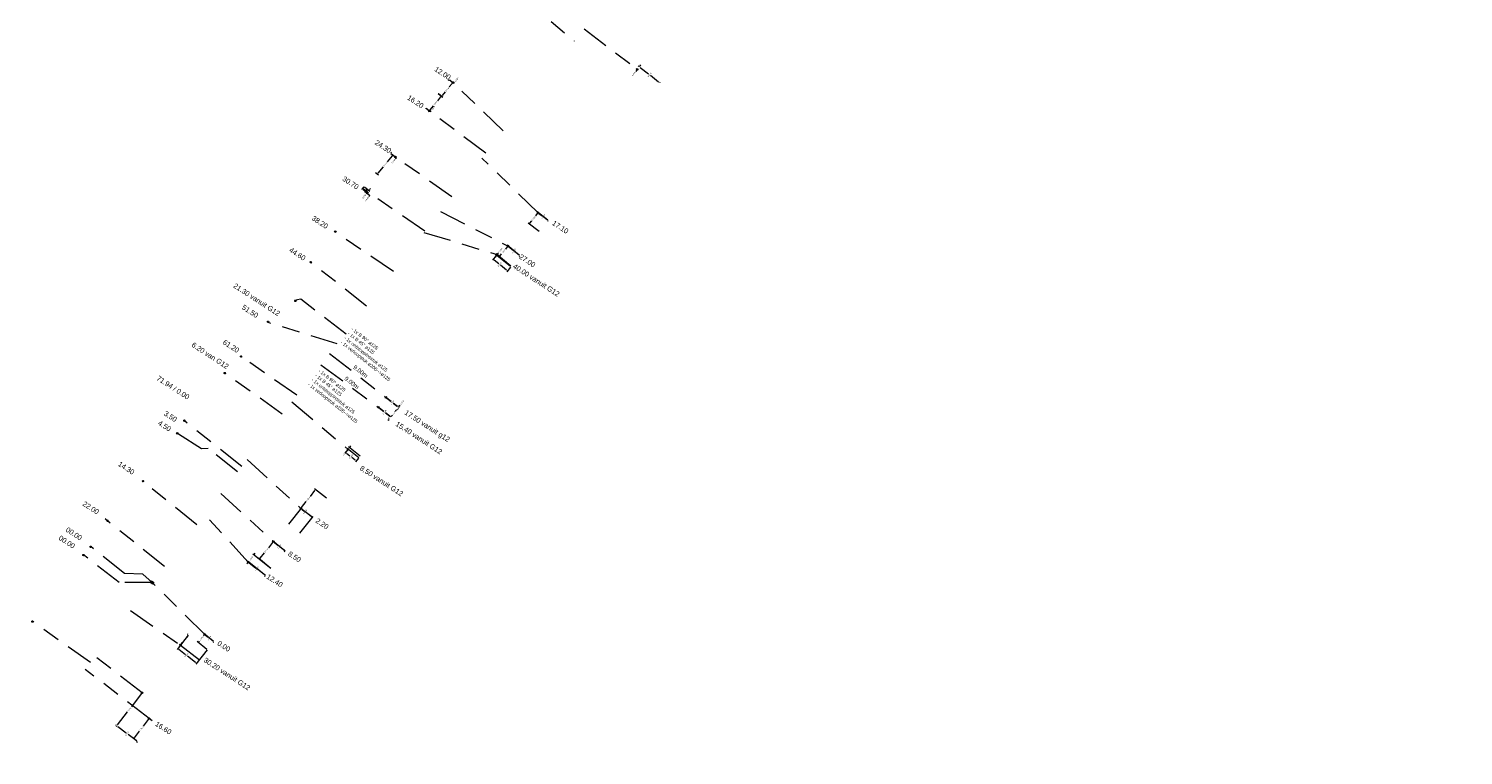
# Model space of a CAD drawing. Header units: inches. Extents: x 0 to 191500, y 0 to 342750.
# Tile 40 of 256: x 185603 to 185814, y 330497 to 330603. Entities that reach past the tile are written whole.
import ezdxf
from ezdxf import colors
from ezdxf.entities.mleader import LeaderData, LeaderLine
from ezdxf.math import Vec2, Vec3

# ---------------------------------------------------------------- set-up
doc = ezdxf.new("R2010")
doc.units = ezdxf.units.IN
doc.header["$MEASUREMENT"] = 0
doc.linetypes.add('RI-GWA_HUISAANSLUITING', pattern=[23, 4, -1.8, 2.6, -1.8, 4.6, -1.8, 4.6, -1.8])
doc.layers.get('DefPoints').update_dxf_attribs({"lineweight": 20})
for name, color, linetype, lineweight in [('ECW', 150, 'Continuous', 20), ('N-WE-RI-GWA-MAATVOERING-T25', 30, 'RI-GWA_HUISAANSLUITING', 20), ('N-WE-RI-GWA_HUISAANSLUITING', 30, 'RI-GWA_HUISAANSLUITING', 20), ('N-WE-RI-GWA_RIOOLPUT_ONTSTOPPINGSPUT-G', 30, 'Continuous', 20), ('Tekst algemeen', 7, 'Continuous', 20)]:
    doc.layers.add(name, color=color, linetype=linetype, lineweight=lineweight)
doc.dimstyles.get("Standard").update_dxf_attribs({"dimtxt": 0.18, "dimasz": 0.18, "dimexe": 0.18, "dimexo": 0.0625, "dimgap": 0.09, "dimtad": 0, "dimtih": 1, "dimtoh": 1, "dimdec": 4, "dimzin": 0, "dimdsep": 46, "dimtxsty": 'Standard', "dimcen": 0.09, "dimadec": 0, "dimazin": 0, "dimtfac": 1, "dimtdec": 4, "dimtofl": 0, "dimtmove": 0, "dimatfit": 3, "dimfxl": 1, "dimtolj": 1, "dimtzin": 0, "dimarcsym": 0})
picture_1 = doc.add_image_def('image1.ecw', size_in_pixel=(220000, 285000))

# ---------------------------------------------------------------- blocks, each defined once
blk = doc.blocks.new('*D5409')
at = {"layer": 'DefPoints', "color": 0, "transparency": 16777216}
for p in [(185656.3, 330546.07), (185656.48, 330546.31), (185656.48, 330546.31)]:
    blk.add_point(p, dxfattribs=at)
at = {"layer": 'N-WE-RI-GWA-MAATVOERING-T25', "color": 0, "lineweight": -2, "transparency": 16777216}
for p, q in [((185656.19, 330545.93), (185656.08, 330545.79)), ((185656.25, 330546.11), (185656.16, 330546.18)), ((185656.44, 330546.34), (185656.34, 330546.42)), ((185656.6, 330546.45), (185656.71, 330546.59))]:
    blk.add_line(p, q, dxfattribs=at)
at = {"layer": 'N-WE-RI-GWA-MAATVOERING-T25', "color": 0, "transparency": 16777216}
for points in [[(185656.17, 330545.95), (185656.21, 330545.91), (185656.3, 330546.07)], [(185656.57, 330546.47), (185656.62, 330546.43), (185656.48, 330546.31)]]:
    blk.add_solid(points, dxfattribs=at)
at = {"layer": 'N-WE-RI-GWA-MAATVOERING-T25', "color": 0, "transparency": 16777216, "insert": (185657, 330546.97), "char_height": 0.18, "attachment_point": 5, "rotation": 52.0371}
blk.add_mtext('\\A1;0.3000', dxfattribs=at)
blk = doc.blocks.new('*D5410')
at = {"layer": 'DefPoints', "color": 0, "transparency": 16777216}
for p in [(185654.67, 330547.72), (185654.67, 330547.72), (185656.48, 330546.31)]:
    blk.add_point(p, dxfattribs=at)
at = {"layer": 'N-WE-RI-GWA-MAATVOERING-T25', "color": 0, "lineweight": -2, "transparency": 16777216}
for p, q in [((185654.71, 330547.77), (185654.78, 330547.86)), ((185654.81, 330547.61), (185655.44, 330547.12)), ((185656.34, 330546.42), (185655.72, 330546.9)), ((185656.52, 330546.36), (185656.6, 330546.45))]:
    blk.add_line(p, q, dxfattribs=at)
at = {"layer": 'N-WE-RI-GWA-MAATVOERING-T25', "color": 0, "transparency": 16777216}
for points in [[(185654.8, 330547.59), (185654.83, 330547.63), (185654.67, 330547.72)], [(185656.32, 330546.39), (185656.36, 330546.44), (185656.48, 330546.31)]]:
    blk.add_solid(points, dxfattribs=at)
at = {"layer": 'N-WE-RI-GWA-MAATVOERING-T25', "color": 0, "transparency": 16777216, "insert": (185655.58, 330547.01), "char_height": 0.18, "attachment_point": 5, "rotation": 52.0371}
blk.add_mtext('\\A1;2.2986', dxfattribs=at)
blk = doc.blocks.new('*D5512')
at = {"layer": 'DefPoints', "color": 0, "transparency": 16777216}
for p in [(185655.77, 330549.16), (185657.58, 330547.74), (185657.58, 330547.74)]:
    blk.add_point(p, dxfattribs=at)
at = {"layer": 'N-WE-RI-GWA-MAATVOERING-T25', "color": 0, "lineweight": -2, "transparency": 16777216}
for p, q in [((185655.81, 330549.21), (185655.88, 330549.3)), ((185655.91, 330549.05), (185656.53, 330548.56)), ((185657.44, 330547.85), (185656.82, 330548.34)), ((185657.62, 330547.79), (185657.69, 330547.89))]:
    blk.add_line(p, q, dxfattribs=at)
at = {"layer": 'N-WE-RI-GWA-MAATVOERING-T25', "color": 0, "transparency": 16777216}
for points in [[(185655.89, 330549.02), (185655.93, 330549.07), (185655.77, 330549.16)], [(185657.42, 330547.83), (185657.46, 330547.88), (185657.58, 330547.74)]]:
    blk.add_solid(points, dxfattribs=at)
at = {"layer": 'N-WE-RI-GWA-MAATVOERING-T25', "color": 0, "transparency": 16777216, "insert": (185656.68, 330548.45), "char_height": 0.18, "attachment_point": 5, "rotation": 52.0371}
blk.add_mtext('\\A1;2.3000', dxfattribs=at)
blk = doc.blocks.new('*D5513')
at = {"layer": 'DefPoints', "color": 0, "transparency": 16777216}
for p in [(185657.4, 330547.51), (185657.4, 330547.51), (185657.58, 330547.74)]:
    blk.add_point(p, dxfattribs=at)
at = {"layer": 'N-WE-RI-GWA-MAATVOERING-T25', "color": 0, "lineweight": -2, "transparency": 16777216}
for p, q in [((185657.29, 330547.37), (185657.18, 330547.23)), ((185657.45, 330547.47), (185657.54, 330547.4)), ((185657.63, 330547.71), (185657.72, 330547.63)), ((185657.69, 330547.89), (185657.8, 330548.03))]:
    blk.add_line(p, q, dxfattribs=at)
at = {"layer": 'N-WE-RI-GWA-MAATVOERING-T25', "color": 0, "transparency": 16777216}
for points in [[(185657.27, 330547.39), (185657.31, 330547.35), (185657.4, 330547.51)], [(185657.67, 330547.9), (185657.72, 330547.87), (185657.58, 330547.74)]]:
    blk.add_solid(points, dxfattribs=at)
at = {"layer": 'N-WE-RI-GWA-MAATVOERING-T25', "color": 0, "transparency": 16777216, "insert": (185658.13, 330548.44), "char_height": 0.18, "attachment_point": 5, "rotation": 52.0371}
blk.add_mtext('\\A1;0.2958', dxfattribs=at)

msp = doc.modelspace()

# ---------------------------------------------------------------- linework, layer by layer
at = {"layer": 'N-WE-RI-GWA-MAATVOERING-T25'}
for p, q in [((185692.51155, 330597.11418), (185692.40212, 330596.97126)), ((185692.57135, 330597.29509), (185692.47805, 330597.36652)), ((185692.87531, 330597.69209), (185692.78201, 330597.76352)), ((185692.96381, 330597.70303), (185693.03691, 330597.79502)), ((185693.03435, 330597.79702), (185693.14378, 330597.93994)), ((185693.06585, 330597.54211), (185694.27, 330596.58526)), ((185664.99645, 330595.73451), (185664.91386, 330595.62576)), ((185665.4683, 330595.20473), (185665.06091, 330594.69168)), ((185665.08073, 330595.74231), (185665.72119, 330595.23377)), ((185665.16607, 330595.66024), (185665.43684, 330595.45461)), ((185665.55391, 330595.31115), (185665.47132, 330595.20239)), ((185665.58018, 330595.34574), (185665.72353, 330595.23688)), ((185665.72353, 330595.23688), (185665.83681, 330595.37676)), ((185695.75908, 330595.40198), (185694.55493, 330596.35884)), ((185695.93888, 330595.33893), (185696.01198, 330595.43092)), ((185663.77358, 330593.23015), (185663.31904, 330592.65814)), ((185663.415, 330593.745), (185664.02649, 330593.25909)), ((185663.46395, 330593.70614), (185664.10441, 330593.19759)), ((185664.07537, 330593.45049), (185664.48276, 330593.96354)), ((185661.63497, 330591.50326), (185661.56187, 330591.41127)), ((185661.67303, 330591.55284), (185662.28452, 330591.06693)), ((185661.81477, 330591.44021), (185662.00267, 330591.2909)), ((185662.10471, 330591.12998), (185662.03161, 330591.03799)), ((185662.1436, 330591.17892), (185662.28452, 330591.06693)), ((185662.25558, 330591.31984), (185662.74061, 330591.93022)), ((185662.28452, 330591.06693), (185662.3978, 330591.20682)), ((185656.67016, 330584.58298), (185655.96556, 330583.71072)), ((185656.50079, 330584.95119), (185656.92329, 330584.6099)), ((185656.50493, 330585.03878), (185656.5795, 330585.12958)), ((185656.60435, 330584.87624), (185657.02163, 330584.53349)), ((185657.16072, 330584.41924), (185657.29982, 330584.30499)), ((185657.29982, 330584.30499), (185657.18654, 330584.1651)), ((185657.20039, 330584.46754), (185657.27497, 330584.55833)), ((185654.23862, 330582.15073), (185654.66113, 330581.80943)), ((185654.63421, 330582.06256), (185655.38335, 330582.98997)), ((185652.52689, 330580.03475), (185652.16769, 330579.65779)), ((185652.42218, 330579.66393), (185652.59593, 330579.49837)), ((185652.43475, 330579.80502), (185653.22341, 330579.18975)), ((185652.96127, 330579.62085), (185652.60208, 330579.24389)), ((185652.61928, 330580.04156), (185653.40794, 330579.42628)), ((185653.37674, 330579.67892), (185653.48746, 330579.82084)), ((185652.72625, 330579.3742), (185653.37904, 330578.75219)), ((185652.97077, 330579.15854), (185652.84161, 330578.993)), ((185653.37904, 330578.75219), (185653.26576, 330578.6123)), ((185677.95807, 330576.12071), (185677.71073, 330575.80001)), ((185679.52302, 330575.14105), (185677.92547, 330576.37318)), ((185678.02983, 330576.21376), (185677.95807, 330576.12071)), ((185678.21054, 330576.15332), (185678.67618, 330575.79418)), ((185679.42998, 330575.21281), (185678.96434, 330575.57194)), ((185678.24051, 330573.47817), (185676.64296, 330574.7103)), ((185676.89542, 330574.7429), (185677.14277, 330575.06361)), ((185679.53434, 330575.05339), (185679.46258, 330574.96035)), ((185673.56152, 330571.23206), (185673.30421, 330570.91913)), ((185675.36549, 330569.98175), (185673.53681, 330571.48541)), ((185673.63615, 330571.32282), (185673.56152, 330571.23206)), ((185673.81488, 330571.25677), (185674.4043, 330570.77211)), ((185671.9548, 330569.98656), (185671.40369, 330569.31633)), ((185671.65705, 330569.34104), (185672.3113, 330568.80307)), ((185671.88017, 330569.8958), (185671.76585, 330569.75677)), ((185674.03172, 330568.3597), (185671.85546, 330570.14916)), ((185674.09524, 330568.43694), (185671.91897, 330570.2264)), ((185672.17233, 330570.25111), (185672.28665, 330570.39015)), ((185674.03172, 330568.3597), (185672.20305, 330569.86335)), ((185672.4564, 330569.88807), (185672.71371, 330570.20099)), ((185675.27473, 330570.05638), (185674.68531, 330570.54104)), ((185675.37407, 330569.89378), (185675.29944, 330569.80303)), ((185673.46448, 330567.85485), (185672.59232, 330568.572)), ((185674.0403, 330568.27172), (185673.4892, 330567.60149)), ((185651.96136, 330540.54925), (185650.26477, 330541.91818)), ((185650.51789, 330541.94524), (185650.63092, 330542.08532)), ((185650.17722, 330541.52303), (185649.74392, 330540.98602)), ((185650.10344, 330541.43159), (185649.99041, 330541.2915)), ((185649.99704, 330541.01308), (185650.49128, 330540.61429)), ((185651.77297, 330540.31577), (185650.07638, 330541.68471)), ((185651.27337, 330539.98324), (185650.77441, 330540.38584)), ((185651.73373, 330540.26713), (185651.30043, 330539.73012)), ((185645.30614, 330535.53306), (185644.6329, 330534.65485)), ((185647.03316, 330534.43591), (185645.2728, 330535.78542)), ((185643.39575, 330533.04107), (185644.069, 330533.91928)), ((185641.5083, 330530.57771), (185643.42717, 330533.01637)), ((185644.90374, 330531.65821), (185643.14338, 330533.00773)), ((185643.15865, 330529.27912), (185645.07752, 330531.71778)), ((185643.45732, 330532.7636), (185643.75485, 330532.52949)), ((185644.82475, 330531.68763), (185644.04079, 330532.30449)), ((185639.14772, 330527.90892), (185638.51568, 330527.12531)), ((185640.97313, 330526.66784), (185639.12062, 330528.16204)), ((185639.22149, 330528.00038), (185639.14772, 330527.90892)), ((185639.40083, 330527.93602), (185639.97534, 330527.47264)), ((185640.83302, 330526.78085), (185640.25851, 330527.24424)), ((185635.46859, 330524.90476), (185635.35767, 330524.763)), ((185638.09969, 330523.07467), (185635.43775, 330525.15744)), ((185635.55549, 330525.01655), (185635.46774, 330524.90613)), ((185635.72064, 330524.93507), (185636.68991, 330524.16485)), ((185638.90078, 330524.09851), (185636.23883, 330526.18129)), ((185636.49151, 330526.21213), (185636.60243, 330526.3539)), ((185638.90135, 330524.09924), (185637.04884, 330525.59343)), ((185637.30195, 330525.62053), (185637.934, 330526.40414)), ((185640.93389, 330526.6192), (185640.86012, 330526.52774)), ((185637.94412, 330523.16821), (185636.97485, 330523.93843)), ((185638.06081, 330523.02573), (185637.97306, 330522.91531)), ((185626.758, 330514.41005), (185626.66532, 330514.48227)), ((185630.45388, 330513.41618), (185629.03998, 330514.55819)), ((185629.14073, 330514.39646), (185629.0669, 330514.30506)), ((185626.76935, 330514.32333), (185625.1266, 330512.23272)), ((185625.37935, 330512.26304), (185626.35585, 330511.49574)), ((185625.59009, 330512.91139), (185625.49741, 330512.98361)), ((185625.75004, 330513.01495), (185625.94371, 330513.26346)), ((185626.69666, 330514.22965), (185626.50299, 330513.98113)), ((185629.51138, 330512.24927), (185628.09747, 330513.39127)), ((185628.3506, 330513.4182), (185628.42295, 330513.50778)), ((185629.0669, 330514.30506), (185628.99455, 330514.21548)), ((185629.32004, 330514.33198), (185629.69975, 330514.02529)), ((185630.36248, 330513.49001), (185629.98277, 330513.7967)), ((185630.46323, 330513.32829), (185630.3894, 330513.23688)), ((185627.84832, 330510.32299), (185626.64204, 330511.27086)), ((185629.52138, 330512.16086), (185627.87864, 330510.07025)), ((185619.9422, 330505.92045), (185619.84878, 330505.99172)), ((185619.88271, 330505.73943), (185618.42338, 330503.82654)), ((185616.40117, 330501.17583), (185617.8605, 330503.08872)), ((185620.90583, 330501.95206), (185620.17582, 330500.99145)), ((185621.46879, 330501.75032), (185620.87143, 330502.20428)), ((185616.2423, 330501.07063), (185616.14888, 330501.1419)), ((185616.26437, 330500.9963), (185616.18322, 330500.8893)), ((185616.43541, 330500.92395), (185617.64087, 330500.00969)), ((185619.13644, 330498.8754), (185617.93098, 330499.78966)), ((185618.88495, 330499.2928), (185619.61496, 330500.25342)), ((185619.23009, 330498.80444), (185618.63273, 330499.2584)), ((185619.25223, 330498.7302), (185619.17108, 330498.62321))]:
    msp.add_line(p, q, dxfattribs=at)
for points in [[(185692.48773, 330597.13241), (185692.53537, 330597.09594), (185692.62097, 330597.2571)], [(185693.01053, 330597.81526), (185693.05817, 330597.77878), (185692.92493, 330597.6541)], [(185693.08452, 330597.5656), (185693.04719, 330597.51863), (185692.92493, 330597.6541)], [(185665.18422, 330595.68413), (185665.14793, 330595.63635), (185665.02272, 330595.76911)], [(185665.45498, 330595.4785), (185665.41869, 330595.43072), (185665.58018, 330595.34574)], [(185665.4448, 330595.22339), (185665.49179, 330595.18608), (185665.58023, 330595.3457)], [(185695.77774, 330595.42547), (185695.74041, 330595.3785), (185695.9, 330595.29)], [(185663.75009, 330593.24881), (185663.79707, 330593.21148), (185663.88556, 330593.37107)], [(185664.05188, 330593.46914), (185664.09887, 330593.43183), (185663.96344, 330593.30952)], [(185661.83344, 330591.4637), (185661.79611, 330591.41672), (185661.67385, 330591.55219)], [(185662.02134, 330591.31439), (185661.98401, 330591.26741), (185662.1436, 330591.17892)], [(185662.23209, 330591.3385), (185662.27907, 330591.30118), (185662.1436, 330591.17892)], [(185656.58531, 330584.85305), (185656.62339, 330584.89942), (185656.46526, 330584.99049)], [(185656.64682, 330584.60183), (185656.6935, 330584.56413), (185656.78327, 330584.72301)], [(185657.00259, 330584.51031), (185657.04067, 330584.55667), (185657.16072, 330584.41924)], [(185654.61087, 330582.08142), (185654.65755, 330582.04371), (185654.5211, 330581.92254)], [(185652.40148, 330579.64221), (185652.44287, 330579.68565), (185652.29186, 330579.7881)], [(185653.35308, 330579.69737), (185653.40039, 330579.66046), (185653.26602, 330579.537)], [(185652.57524, 330579.47665), (185652.61663, 330579.52009), (185652.72625, 330579.3742)], [(185652.94711, 330579.177), (185652.99442, 330579.14009), (185653.08149, 330579.30046)], [(185677.93432, 330576.13904), (185677.98183, 330576.10239), (185678.068, 330576.26325)], [(185678.22886, 330576.17707), (185678.19222, 330576.12956), (185678.068, 330576.26325)], [(185676.87167, 330574.76122), (185676.91918, 330574.72458), (185676.78549, 330574.60037)], [(185679.4483, 330575.23656), (185679.41166, 330575.18905), (185679.57251, 330575.10288)], [(185673.53835, 330571.25111), (185673.58469, 330571.213), (185673.67584, 330571.37109)], [(185673.79582, 330571.2336), (185673.83393, 330571.27994), (185673.67584, 330571.37109)], [(185671.63799, 330569.31787), (185671.6761, 330569.36421), (185671.51801, 330569.45536)], [(185671.857, 330569.91486), (185671.90335, 330569.87675), (185671.9945, 330570.03484)], [(185672.14916, 330570.27017), (185672.1955, 330570.23206), (185672.05801, 330570.11208)], [(185672.43323, 330569.90712), (185672.47957, 330569.86901), (185672.34208, 330569.74903)], [(185675.25568, 330570.03321), (185675.29378, 330570.07955), (185675.41376, 330569.94206)], [(185673.44543, 330567.83168), (185673.48354, 330567.87802), (185673.60352, 330567.74053)], [(185650.49454, 330541.96407), (185650.54123, 330541.9264), (185650.40485, 330541.80515)], [(185650.01588, 330541.03642), (185649.9782, 330540.98973), (185649.85695, 330541.12611)], [(185650.08009, 330541.45043), (185650.12679, 330541.41275), (185650.21647, 330541.57167)], [(185651.29221, 330540.00658), (185651.25453, 330539.95989), (185651.41346, 330539.8702)], [(185645.28233, 330535.55131), (185645.32995, 330535.5148), (185645.41566, 330535.67591)], [(185643.37194, 330533.05932), (185643.41956, 330533.02282), (185643.28624, 330532.89822)], [(185643.47587, 330532.78718), (185643.43877, 330532.74002), (185643.31586, 330532.87491)], [(185644.84331, 330531.7112), (185644.8062, 330531.66405), (185644.96621, 330531.57632)], [(185639.12437, 330527.92776), (185639.17107, 330527.89009), (185639.26073, 330528.04903)], [(185639.41967, 330527.95937), (185639.382, 330527.91267), (185639.26073, 330528.04903)], [(185635.44496, 330524.92325), (185635.49222, 330524.88627), (185635.57951, 330525.04652)], [(185635.73931, 330524.95855), (185635.70198, 330524.91158), (185635.57972, 330525.04705)], [(185636.46789, 330526.23062), (185636.51514, 330526.19365), (185636.38059, 330526.07037)], [(185637.2786, 330525.63936), (185637.3253, 330525.60169), (185637.18895, 330525.48042)], [(185640.85186, 330526.8042), (185640.81419, 330526.7575), (185640.97313, 330526.66784)], [(185637.96278, 330523.1917), (185637.92545, 330523.14473), (185638.08504, 330523.05623)], [(185626.67299, 330514.24809), (185626.72032, 330514.21121), (185626.8073, 330514.37163)], [(185629.04357, 330514.32391), (185629.09024, 330514.28621), (185629.18001, 330514.44508)], [(185629.33889, 330514.35532), (185629.30118, 330514.30865), (185629.18001, 330514.44508)], [(185625.39789, 330512.28663), (185625.36082, 330512.23945), (185625.23782, 330512.37426)], [(185625.72637, 330513.03339), (185625.7737, 330512.99651), (185625.63939, 330512.87297)], [(185628.32726, 330513.43705), (185628.37394, 330513.39935), (185628.2375, 330513.27817)], [(185630.38133, 330513.51335), (185630.34363, 330513.46667), (185630.50251, 330513.37691)], [(185627.86686, 330510.34658), (185627.82978, 330510.2994), (185627.98985, 330510.21178)], [(185619.85886, 330505.75763), (185619.90656, 330505.72124), (185619.99189, 330505.88254)], [(185620.88195, 330501.97021), (185620.92972, 330501.93391), (185621.01474, 330502.09537)], [(185616.37732, 330501.19402), (185616.42502, 330501.15763), (185616.29199, 330501.03272)], [(185616.45354, 330500.94785), (185616.41728, 330500.90004), (185616.29199, 330501.03272)], [(185618.86107, 330499.31096), (185618.90884, 330499.27465), (185618.77604, 330499.14949)], [(185619.15457, 330498.8993), (185619.11831, 330498.85149), (185619.27985, 330498.76662)]]:
    msp.add_solid(points, dxfattribs=at)
at = {"layer": 'N-WE-RI-GWA_HUISAANSLUITING'}
for p, q in [((185675.55588, 330608.01946), (185683.3809, 330601.41844)), ((185684.83765, 330603.1936), (185692.62097, 330597.2571)), ((185672.97718, 330588.27509), (185665.58023, 330595.3457)), ((185670.39354, 330584.96378), (185662.1436, 330591.17892)), ((185665.41082, 330578.57766), (185657.16072, 330584.41924)), ((185678.08846, 330576.25229), (185669.83991, 330584.25421)), ((185661.47385, 330573.53185), (185652.83742, 330579.49088)), ((185663.74991, 330576.44896), (185673.67584, 330571.37109)), ((185656.86021, 330567.61878), (185648.21586, 330573.4884)), ((185661.34706, 330573.36935), (185672.05801, 330570.11208)), ((185652.92324, 330562.57296), (185644.70469, 330569.00425)), ((185643.24455, 330563.59295), (185642.33923, 330563.38977)), ((185649.93571, 330558.45285), (185643.24455, 330563.59295)), ((185648.61718, 330557.0541), (185638.37022, 330560.18656)), ((185642.71172, 330549.48538), (185634.52146, 330555.17668)), ((185647.50615, 330555.63016), (185655.76861, 330549.15805)), ((185640.55494, 330546.72113), (185632.20959, 330552.68321)), ((185646.21433, 330553.9745), (185654.67233, 330547.72049)), ((185641.96979, 330548.53448), (185650.23555, 330541.55628)), ((185628.69332, 330541.61938), (185625.14943, 330543.91299)), ((185634.60284, 330539.06203), (185626.19492, 330545.76991)), ((185629.68937, 330541.70819), (185628.69332, 330541.61938)), ((185633.99193, 330538.27033), (185629.68937, 330541.70819)), ((185635.39701, 330540.09125), (185643.28624, 330532.89822)), ((185628.00508, 330530.51162), (185620.09745, 330536.90214)), ((185631.54832, 330535.10351), (185639.26073, 330528.04903)), ((185623.30112, 330524.41549), (185614.5621, 330531.36162)), ((185635.57951, 330525.04652), (185629.16579, 330532.01586)), ((185617.41039, 330523.36241), (185612.45297, 330527.31913)), ((185616.62234, 330522.04164), (185611.40736, 330526.12412)), ((185620.1036, 330523.27939), (185617.41039, 330523.36241)), ((185621.46841, 330522.04038), (185620.1036, 330523.27939)), ((185621.45981, 330522.04164), (185616.62234, 330522.04164)), ((185621.71822, 330522.05004), (185621.21859, 330522.03072)), ((185621.39799, 330522.28026), (185621.53882, 330521.8005)), ((185629.18001, 330514.44508), (185621.62852, 330521.92527)), ((185618.29171, 330517.92351), (185625.63939, 330512.87297)), ((185612.43552, 330510.31124), (185603.91358, 330516.36766)), ((185625.63939, 330512.87297), (185628.41708, 330510.72915)), ((185619.99189, 330505.88254), (185613.11746, 330511.21792)), ((185621.01474, 330502.09537), (185611.65259, 330509.3195))]:
    msp.add_line(p, q, dxfattribs=at)
msp.add_lwpolyline([(185621.39799, 330522.28026), (185621.71822, 330522.05004), (185621.53882, 330521.8005), (185621.21859, 330522.03072)], close=True, dxfattribs=at)
at = {"layer": 'N-WE-RI-GWA_RIOOLPUT_ONTSTOPPINGSPUT-G'}
for p, q in [((185692.7111, 330597.30042), (185692.53085, 330597.21377)), ((185692.57764, 330597.34722), (185692.6643, 330597.16697)), ((185665.66168, 330595.39082), (185665.48143, 330595.30417)), ((185665.52822, 330595.43762), (185665.61488, 330595.25737)), ((185662.23372, 330591.22224), (185662.05347, 330591.13559)), ((185662.10027, 330591.26904), (185662.18693, 330591.08879)), ((185657.25085, 330584.46257), (185657.0706, 330584.37591)), ((185657.1174, 330584.50936), (185657.20405, 330584.32911)), ((185652.92754, 330579.5342), (185652.74729, 330579.44755)), ((185652.79409, 330579.581), (185652.88075, 330579.40075)), ((185678.17859, 330576.29561), (185677.99834, 330576.20896)), ((185678.04513, 330576.34241), (185678.13179, 330576.16216)), ((185648.43098, 330573.53173), (185648.25073, 330573.44507)), ((185648.29753, 330573.57852), (185648.38419, 330573.39827)), ((185673.76597, 330571.41442), (185673.58572, 330571.32776)), ((185673.63252, 330571.46122), (185673.71917, 330571.28097)), ((185644.66136, 330569.09438), (185644.74802, 330568.91412)), ((185672.14813, 330570.15541), (185671.96788, 330570.06875)), ((185672.01468, 330570.20221), (185672.10134, 330570.02195)), ((185644.79481, 330569.04758), (185644.61456, 330568.96092)), ((185642.58403, 330563.36864), (185642.40378, 330563.28199)), ((185642.45058, 330563.41544), (185642.53723, 330563.23519)), ((185638.55982, 330560.30559), (185638.37956, 330560.21894)), ((185638.42636, 330560.35239), (185638.51302, 330560.17214)), ((185634.61159, 330555.22001), (185634.43134, 330555.13335)), ((185634.47813, 330555.26681), (185634.56479, 330555.08656)), ((185632.21944, 330552.78229), (185632.03919, 330552.69563)), ((185632.08599, 330552.82909), (185632.17264, 330552.64883)), ((185655.85873, 330549.20138), (185655.67848, 330549.11473)), ((185655.72528, 330549.24818), (185655.81194, 330549.06793)), ((185654.76245, 330547.76382), (185654.5822, 330547.67717)), ((185654.629, 330547.81062), (185654.71566, 330547.63037)), ((185625.23955, 330543.95631), (185625.0593, 330543.86966)), ((185625.1061, 330544.00311), (185625.19276, 330543.82286)), ((185626.28505, 330545.81324), (185626.10479, 330545.72658)), ((185626.15159, 330545.86003), (185626.23825, 330545.67978)), ((185650.30341, 330541.61217), (185650.12316, 330541.52552)), ((185650.16996, 330541.65897), (185650.25661, 330541.47872)), ((185620.21132, 330536.94865), (185620.03107, 330536.862)), ((185620.07787, 330536.99545), (185620.16453, 330536.8152)), ((185643.37636, 330532.94154), (185643.19611, 330532.85489)), ((185643.24291, 330532.98834), (185643.32957, 330532.80809)), ((185615.01019, 330531.12042), (185614.82994, 330531.03377)), ((185614.87674, 330531.16722), (185614.96339, 330530.98697)), ((185612.53148, 330527.326), (185612.35123, 330527.23935)), ((185612.39803, 330527.3728), (185612.48469, 330527.19255)), ((185639.35085, 330528.09236), (185639.1706, 330528.0057)), ((185639.2174, 330528.13916), (185639.30405, 330527.9589)), ((185611.48741, 330526.1186), (185611.30716, 330526.03195)), ((185611.35396, 330526.1654), (185611.44061, 330525.98515)), ((185635.66682, 330525.09206), (185635.48657, 330525.0054)), ((185635.53336, 330525.13886), (185635.62002, 330524.9586)), ((185603.99363, 330516.36214), (185603.81338, 330516.27549)), ((185603.86018, 330516.40894), (185603.94683, 330516.22869)), ((185629.27013, 330514.48841), (185629.08988, 330514.40176)), ((185629.13668, 330514.53521), (185629.22333, 330514.35496)), ((185625.72952, 330512.9163), (185625.54927, 330512.82964)), ((185625.59606, 330512.96309), (185625.68272, 330512.78284)), ((185619.94856, 330505.97267), (185620.03521, 330505.79242)), ((185620.08201, 330505.92587), (185619.90176, 330505.83921)), ((185621.10487, 330502.1387), (185620.92462, 330502.05205)), ((185620.97141, 330502.1855), (185621.05807, 330502.00525))]:
    msp.add_line(p, q, dxfattribs=at)
for centre in [(185692.62097, 330597.2571), (185665.57155, 330595.3475), (185662.1436, 330591.17892), (185657.16072, 330584.41924), (185652.83742, 330579.49088), (185678.08846, 330576.25229), (185648.34086, 330573.4884), (185673.67584, 330571.37109), (185644.70469, 330569.00425), (185672.05801, 330570.11208), (185642.4939, 330563.32532), (185638.46969, 330560.26226), (185634.52146, 330555.17668), (185632.12931, 330552.73896), (185655.76861, 330549.15805), (185654.67233, 330547.72049), (185625.14943, 330543.91299), (185626.19492, 330545.76991), (185650.21329, 330541.56884), (185620.1212, 330536.90533), (185643.28624, 330532.89822), (185614.92006, 330531.0771), (185612.44136, 330527.28268), (185639.26073, 330528.04903), (185611.39729, 330526.07528), (185635.57669, 330525.04873), (185603.9035, 330516.31882), (185629.18001, 330514.44508), (185625.63939, 330512.87297), (185619.99189, 330505.88254), (185621.01474, 330502.09537)]:
    msp.add_circle(centre, 0.1, dxfattribs=at)

# ---------------------------------------------------------------- texts
at = {"layer": 'N-WE-RI-GWA-MAATVOERING-T25'}
for s, insert, char_height, width, attachment_point, rotation in [('12.00', (185663.00148, 330597.40051), 0.75, 17.6876727, 4, 327), ('16.20', (185659.00804, 330593.23193), 0.75, 17.6876727, 4, 327), ('24.30', (185654.26029, 330586.64252), 0.75, 17.6876727, 4, 327), ('30.70', (185649.49072, 330581.33778), 0.75, 17.6876727, 4, 327), ('38.20', (185644.99254, 330575.56467), 0.75, 17.6876727, 4, 327), ('17.10', (185680.25784, 330574.8465), 0.75, 17.6876727, 4, 327), ('44.60', (185641.68965, 330570.90295), 0.75, 17.6876727, 4, 327), ('27.00', (185675.41268, 330569.91795), 0.75, 17.6876727, 4, 327), ('40.00 vanuit G12', (185674.51506, 330568.51101), 0.75, 17.6876727, 4, 327), ('21.30 vanuit G12', (185633.50526, 330565.66014), 0.75, 17.6876727, 4, 327), ('51.50', (185634.75505, 330562.5018), 0.75, 17.6876727, 4, 327), ('6.20 van G12', (185627.37659, 330556.99571), 0.75, 17.6876727, 4, 327), ('61.20', (185631.95728, 330557.38351), 0.75, 17.6876727, 4, 327), ('71.94 / 0.00', (185622.24419, 330552.10743), 0.75, 17.6876727, 4, 327), ('{\\fProxy 1|b0|i0|c0|p72;\\C7;9.00m }', (185650.56008, 330551.06984), 0.63, 9.3094, 8, 322.619346), ('{\\fProxy 1|b0|i0|c0|p72;\\C7;9.00m }', (185651.85189, 330552.7255), 0.63, 9.3094, 8, 322.619346), ('3.50', (185623.31025, 330546.93569), 0.75, 17.6876727, 4, 327), ('17.50 vanuit g12', (185658.54921, 330546.99313), 0.75, 17.6876727, 4, 327), ('4.50', (185622.44378, 330545.53997), 0.75, 17.6876727, 4, 327), ('15.40 vanuit G12', (185657.30047, 330545.39267), 0.75, 17.6876727, 4, 327), ('14.30', (185616.59351, 330539.52891), 0.75, 17.6876727, 4, 327), ('8,50 vanuit G12', (185652.0181, 330538.87926), 0.75, 17.6876727, 4, 327), ('22.00', (185611.39238, 330533.70068), 0.75, 17.6876727, 4, 327), ('2.20', (185645.56807, 330531.21552), 0.75, 17.6876727, 4, 327), ('00.00', (185608.91367, 330529.90626), 0.75, 17.6876727, 4, 327), ('00.00', (185607.8696, 330528.69886), 0.75, 17.6876727, 4, 327), ('8.50', (185641.51008, 330526.3676), 0.75, 17.6876727, 4, 327), ('12.40', (185638.35882, 330523.02652), 0.75, 17.6876727, 4, 327), ('0.00', (185631.14292, 330513.25236), 0.75, 17.6876727, 4, 327), ('30.20 vanuit G12', (185629.14284, 330510.79958), 0.75, 17.6876727, 4, 327), ('16.60', (185622.03215, 330501.43397), 0.75, 17.6876727, 4, 327)]:
    msp.add_mtext(s, dxfattribs=dict(at, insert=insert, char_height=char_height, width=width, attachment_point=attachment_point, rotation=rotation))
at = {"layer": 'N-WE-RI-GWA-MAATVOERING-T25', "char_height": 0.18, "attachment_point": 5, "rotation": 51}
for s, insert in [('\\A1;0.5000', (185692.11055, 330596.61119)), ('\\A1;3.8000', (185694.41247, 330596.47205)), ('\\A1;2.6000', (185664.77183, 330594.32761)), ('\\A1;0.7000', (185666.12839, 330595.73683)), ('\\A1;2.8000', (185663.02983, 330592.29418)), ('\\A1;0.6000', (185662.68938, 330591.56689)), ('\\A1;0.9000', (185656.89496, 330583.80503)), ('\\A1;3.6000', (185655.67446, 330583.35034)), ('\\A1;0.3000', (185652.55004, 330578.63293)), ('\\A1;0.6000', (185652.97418, 330578.25223)), ('\\A1;2.1000', (185677.42675, 330575.43181)), ('\\A1;1.9000', (185678.82026, 330575.68306)), ('\\A1;0.1000', (185672.57823, 330570.75022)), ('\\A1;2.1000', (185673.00896, 330570.56006)), ('\\A1;2.2500', (185674.5448, 330570.65658)), ('\\A1;2.7000', (185672.45181, 330568.68754)), ('\\A1;0.3000', (185649.69883, 330540.93143)), ('\\A1;2.0000', (185650.63284, 330540.50006)), ('\\A1;3.5000', (185644.35095, 330534.28706)), ('\\A1;2.1000', (185643.89782, 330532.41699)), ('\\A1;3.3000', (185638.22484, 330526.76473)), ('\\A1;2.2000', (185640.11693, 330527.35844)), ('\\A1;1.3000', (185635.98005, 330525.55845)), ('\\A1;3.2000', (185636.83238, 330524.05164)), ('\\A1;1.9000', (185626.22335, 330513.6223)), ('\\A1;1.5000', (185628.70875, 330513.86163)), ('\\A1;1.7000', (185629.84126, 330513.911)), ('\\A1;3.5000', (185626.49894, 330511.3833)), ('\\A1;6.1000', (185618.14194, 330503.45763)), ('\\A1;3.7500', (185617.78592, 330499.89967)), ('\\A1;3.7000', (185619.89539, 330500.62243))]:
    msp.add_mtext(s, dxfattribs=dict(at, insert=insert))
at = {"layer": 'Tekst algemeen', "char_height": 0.5, "attachment_point": 1, "rotation": 321.5826761}
for insert, width in [((185650.92495, 330559.49996), 18.2042437), ((185646.12913, 330553.3534), 18.1590702)]:
    msp.add_mtext('{\\fProxy 1|b0|i0|c0|p8;\\C2;- 1x B 90° ø125\\P- 1x B 45° ø125\\P- 1x ontstoppinsstuk ø125\\P- 1x verloopstuk ø206-->ø125}', dxfattribs=dict(at, insert=insert, width=width))

# ---------------------------------------------------------------- dimensions: what is measured, and where the dimension line sits
at = {"layer": 'N-WE-RI-GWA-MAATVOERING-T25'}
for base, p1, p2, angle, picture, middle in [((185657.58195, 330547.7432), (185655.76861, 330549.15805), (185657.58195, 330547.7432), 142.0370656, '*D5512', (185656.67528, 330548.45063)), ((185654.67233, 330547.72049), (185656.48455, 330546.30652), (185654.67233, 330547.72049), 142.0370656, '*D5410', (185655.57844, 330547.01351)), ((185656.48455, 330546.30652), (185656.3, 330546.07), (185656.48455, 330546.30652), 52.0370656, '*D5409', (185657.00127, 330546.96879))]:
    dim = msp.add_linear_dim(base=base, p1=p1, p2=p2, angle=angle, dimstyle='Standard', dxfattribs=at)
    dim.commit()
    dim.dimension.update_dxf_attribs({"geometry": picture, "text_midpoint": middle})
dim = msp.add_linear_dim(base=(185657.4, 330547.51), p1=(185657.5811, 330547.74386), p2=(185657.4, 330547.51), angle=52.0370657, dimstyle='Standard', dxfattribs=at)
dim.commit()
dim.dimension.update_dxf_attribs({"geometry": '*D5513', "text_midpoint": (185658.12636, 330548.44094), "dimtype": 160})

# ---------------------------------------------------------------- pictures from other files: only their frames are drawn
at = {"layer": 'ECW'}
image = msp.add_image(picture_1, insert=(180500, 328500), size_in_units=(11000, 14250), dxfattribs=at)
image.dxf.flags = 7

# ---------------------------------------------------------------- leaders
at = {"layer": 'Tekst algemeen'}
ml = msp.add_multileader_mtext('Standard', dxfattribs=at)
ml.set_content('Grindkoffer', color=256)
ml.set_leader_properties()
ml.build(insert=Vec2(0, 0))
ml.multileader.update_dxf_attribs({"text_right_attachment_type": 6, "dogleg_length": 0.2, "arrow_head_size": 5})
ctx = ml.context
ctx.base_point, ctx.char_height, ctx.arrow_head_size, ctx.landing_gap_size, ctx.plane_origin, ctx.plane_x_axis, ctx.plane_y_axis = Vec3(185789.34017, 332982.33236), 0.5, 5, 0.2, Vec3(185787.00548, 332984.05412), Vec3(0.995206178, 0.097799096), Vec3(-0.097799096, 0.995206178)
ctx.right_attachment = 6
notes = []
notes.append((ctx, [(0, (0, 0, 0), (0, 0), (1, 0), 1, [])]))
ctx.mtext.insert, ctx.mtext.text_direction, ctx.mtext.rotation, ctx.mtext.flow_direction = Vec3(185789.51476, 332982.60072), Vec3(0.995206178, 0.097799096), 0.097955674, 5
for ctx, leaders in notes:
    for number, flags, end, landing, length, lines in leaders:
        leader = LeaderData()
        leader.index, (leader.has_last_leader_line, leader.has_dogleg_vector, leader.attachment_direction) = number, flags
        leader.last_leader_point, leader.dogleg_vector, leader.dogleg_length = Vec3(end), Vec3(landing), length
        for number, points, colour, breaks in lines:
            line = LeaderLine()
            line.index, line.vertices, line.color, line.breaks = number, Vec3.list(points), colors.encode_raw_color(colour), breaks
            leader.lines.append(line)
        ctx.leaders.append(leader)

doc.saveas('drawing.dxf')
